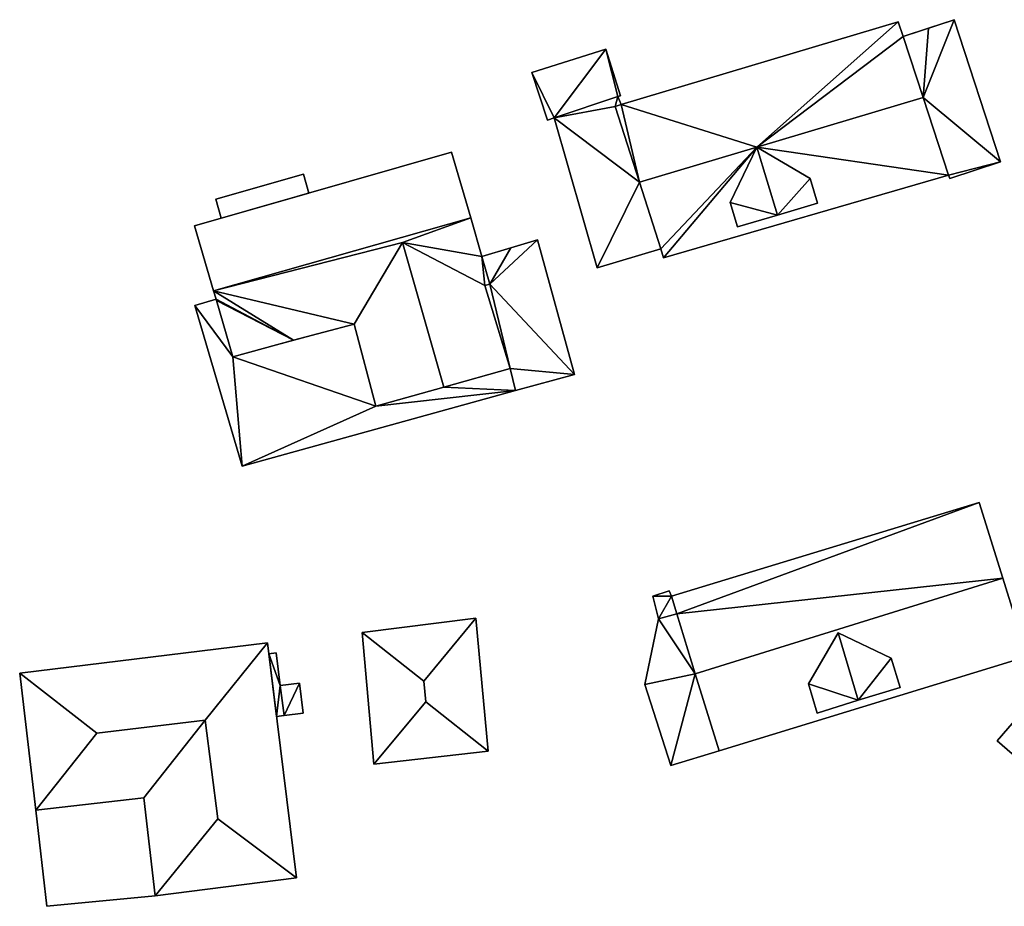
# Model space of a CAD drawing. Header units: inches. Extents: x 92376 to 92599, y 1600251 to 1600367.
# Tile 2 of 9: x 92385 to 92442, y 1600296 to 1600347. Entities that reach past the tile are written whole.
import ezdxf

# ---------------------------------------------------------------- set-up
doc = ezdxf.new("R2010")
doc.units = ezdxf.units.IN
doc.header["$MEASUREMENT"] = 0
doc.layers.add('Bygning', color=10, linetype='Continuous')

msp = doc.modelspace()

# ---------------------------------------------------------------- linework, layer by layer
at = {"layer": 'Bygning', "color": 74, "true_color": 0x55aa00}
for points in [[(92419.717, 1600342.168, 121.877), (92435.728, 1600346.957, 121.73), (92435.728, 1600346.957, 117.539), (92419.717, 1600342.168, 117.82)], [(92435.728, 1600346.957, 121.73), (92436.008, 1600346.11, 122.4), (92436.008, 1600346.11, 117.468), (92435.728, 1600346.957, 117.539)], [(92436.008, 1600346.11, 118.69), (92438.963, 1600347.072, 118.69), (92438.963, 1600347.072, 119.44), (92436.008, 1600346.11, 119.44)], [(92436.008, 1600346.11, 118.69), (92438.963, 1600347.072, 118.69), (92438.963, 1600347.072, 119.44), (92436.008, 1600346.11, 119.44)], [(92437.47, 1600346.587, 118.75), (92438.963, 1600347.072, 118.75), (92438.963, 1600347.072, 117.374), (92437.47, 1600346.587, 117.397)], [(92438.963, 1600347.072, 118.75), (92441.642, 1600338.854, 118.75), (92441.642, 1600338.854, 116.283), (92438.963, 1600347.072, 117.374)], [(92438.963, 1600347.072, 118.69), (92441.642, 1600338.854, 118.69), (92441.642, 1600338.854, 119.44), (92438.963, 1600347.072, 119.44)], [(92438.963, 1600347.072, 118.69), (92441.642, 1600338.854, 118.69), (92441.642, 1600338.854, 119.44), (92438.963, 1600347.072, 119.44)], [(92436.008, 1600346.11, 118.75), (92437.47, 1600346.587, 118.75), (92437.47, 1600346.587, 117.397), (92436.008, 1600346.11, 117.468)], [(92436.008, 1600346.11, 122.4), (92437.156, 1600342.581, 125.18), (92437.156, 1600342.581, 118.75), (92436.008, 1600346.11, 118.75)], [(92414.566, 1600344.031, 121.12), (92418.84, 1600345.371, 121.11), (92418.84, 1600345.371, 118.038), (92414.566, 1600344.031, 117.963)], [(92418.84, 1600345.371, 121.11), (92419.678, 1600342.68, 121.74), (92419.678, 1600342.68, 117.857), (92418.84, 1600345.371, 118.038)], [(92415.462, 1600341.268, 121.64), (92414.566, 1600344.031, 121.12), (92414.566, 1600344.031, 117.963), (92415.462, 1600341.268, 117.632)], [(92415.856, 1600341.4, 119.351), (92419.537, 1600342.633, 119.18), (92419.537, 1600342.633, 117.842), (92415.856, 1600341.4, 117.642)], [(92419.537, 1600342.633, 121.737), (92415.856, 1600341.4, 121.649), (92415.856, 1600341.4, 117.642), (92419.537, 1600342.633, 117.842)], [(92419.678, 1600342.68, 121.74), (92419.537, 1600342.633, 121.737), (92419.537, 1600342.633, 117.842), (92419.678, 1600342.68, 117.857)], [(92419.537, 1600342.633, 119.18), (92419.717, 1600342.168, 119.18), (92419.717, 1600342.168, 117.82), (92419.537, 1600342.633, 117.842)], [(92419.717, 1600342.168, 119.18), (92419.537, 1600342.633, 119.18), (92419.537, 1600342.633, 119.93), (92419.717, 1600342.168, 119.93)], [(92419.717, 1600342.168, 119.18), (92419.537, 1600342.633, 119.18), (92419.537, 1600342.633, 119.93), (92419.717, 1600342.168, 119.93)], [(92419.717, 1600342.168, 119.18), (92419.383, 1600342.067, 119.192), (92419.383, 1600342.067, 117.787), (92419.717, 1600342.168, 117.82)], [(92419.383, 1600342.067, 121.88), (92419.717, 1600342.168, 121.877), (92419.717, 1600342.168, 117.82), (92419.383, 1600342.067, 117.787)], [(92419.383, 1600342.067, 119.192), (92420.772, 1600337.692, 119.351), (92420.772, 1600337.692, 117.552), (92419.383, 1600342.067, 117.787)], [(92420.772, 1600337.692, 124.95), (92419.383, 1600342.067, 121.88), (92419.383, 1600342.067, 117.787), (92420.772, 1600337.692, 117.552)], [(92437.156, 1600342.581, 125.18), (92438.632, 1600338.094, 121.82), (92438.632, 1600338.094, 118.74), (92437.156, 1600342.581, 118.75)], [(92415.856, 1600341.4, 121.649), (92415.462, 1600341.268, 121.64), (92415.462, 1600341.268, 117.632), (92415.856, 1600341.4, 117.642)], [(92418.335, 1600332.745, 119.351), (92415.856, 1600341.4, 119.351), (92415.856, 1600341.4, 117.642), (92418.335, 1600332.745, 117.104)], [(92415.856, 1600341.4, 119.351), (92418.335, 1600332.745, 119.351), (92418.335, 1600332.745, 120.101), (92415.856, 1600341.4, 120.101)], [(92415.856, 1600341.4, 119.351), (92418.335, 1600332.745, 119.351), (92418.335, 1600332.745, 120.101), (92415.856, 1600341.4, 120.101)], [(92395.077, 1600335.161, 120.29), (92409.915, 1600339.417, 120.34), (92409.915, 1600339.417, 117.155), (92395.077, 1600335.161, 116.124)], [(92411.028, 1600335.628, 122.5), (92409.915, 1600339.417, 120.34), (92395.077, 1600335.161, 120.29), (92396.18, 1600331.403, 122.5)], [(92411.028, 1600335.628, 122.5), (92409.915, 1600339.417, 120.34), (92395.077, 1600335.161, 120.29), (92396.18, 1600331.403, 122.5)], [(92409.915, 1600339.417, 120.34), (92411.028, 1600335.628, 122.5), (92411.028, 1600335.628, 116.7), (92409.915, 1600339.417, 117.155)], [(92426.018, 1600336.518, 123.2), (92427.561, 1600339.715, 125.033), (92427.561, 1600339.715, 125.013), (92426.018, 1600336.518, 123.18)], [(92427.561, 1600339.715, 125.033), (92426.018, 1600336.518, 123.2), (92426.445, 1600335.097, 123.21), (92428.752, 1600335.784, 125.04)], [(92427.561, 1600339.715, 125.033), (92426.018, 1600336.518, 123.2), (92426.445, 1600335.097, 123.21), (92428.752, 1600335.784, 125.04)], [(92427.561, 1600339.715, 125.033), (92430.643, 1600337.891, 123.235), (92430.643, 1600337.891, 123.215), (92427.561, 1600339.715, 125.013)], [(92427.561, 1600339.715, 125.033), (92428.752, 1600335.784, 125.04), (92431.07, 1600336.47, 123.25), (92430.643, 1600337.891, 123.235)], [(92427.561, 1600339.715, 125.033), (92428.752, 1600335.784, 125.04), (92431.07, 1600336.47, 123.25), (92430.643, 1600337.891, 123.235)], [(92441.642, 1600338.854, 118.75), (92438.698, 1600337.892, 118.75), (92438.698, 1600337.892, 116.282), (92441.642, 1600338.854, 116.283)], [(92441.642, 1600338.854, 118.69), (92438.698, 1600337.892, 118.69), (92438.698, 1600337.892, 119.44), (92441.642, 1600338.854, 119.44)], [(92441.642, 1600338.854, 118.69), (92438.698, 1600337.892, 118.69), (92438.698, 1600337.892, 119.44), (92441.642, 1600338.854, 119.44)], [(92396.304, 1600336.703, 116.92), (92401.371, 1600338.156, 116.92), (92401.371, 1600338.156, 116.905), (92396.304, 1600336.703, 116.713)], [(92396.304, 1600336.703, 116.92), (92401.371, 1600338.156, 116.92), (92401.371, 1600338.156, 117.67), (92396.304, 1600336.703, 117.67)], [(92396.304, 1600336.703, 116.92), (92401.371, 1600338.156, 116.92), (92401.371, 1600338.156, 117.67), (92396.304, 1600336.703, 117.67)], [(92401.685, 1600337.058, 116.92), (92401.371, 1600338.156, 116.92), (92396.304, 1600336.703, 116.92), (92396.618, 1600335.605, 116.92)], [(92401.685, 1600337.058, 116.92), (92401.371, 1600338.156, 116.92), (92396.304, 1600336.703, 116.92), (92396.618, 1600335.605, 116.92)], [(92401.371, 1600338.156, 116.92), (92401.685, 1600337.058, 116.92), (92401.685, 1600337.058, 116.854), (92401.371, 1600338.156, 116.905)], [(92401.371, 1600338.156, 116.92), (92401.685, 1600337.058, 116.92), (92401.685, 1600337.058, 117.67), (92401.371, 1600338.156, 117.67)], [(92401.371, 1600338.156, 116.92), (92401.685, 1600337.058, 116.92), (92401.685, 1600337.058, 117.67), (92401.371, 1600338.156, 117.67)], [(92438.632, 1600338.094, 121.82), (92422.17, 1600333.316, 121.84), (92422.17, 1600333.316, 117.395), (92438.632, 1600338.094, 116.307)], [(92438.698, 1600337.892, 118.75), (92438.632, 1600338.094, 118.74), (92438.632, 1600338.094, 116.307), (92438.698, 1600337.892, 116.282)], [(92422.003, 1600333.841, 122.213), (92420.772, 1600337.692, 124.95), (92420.772, 1600337.692, 117.552), (92422.003, 1600333.841, 117.387)], [(92420.772, 1600337.692, 119.351), (92422.003, 1600333.841, 119.351), (92422.003, 1600333.841, 117.387), (92420.772, 1600337.692, 117.552)], [(92430.643, 1600337.891, 123.235), (92431.07, 1600336.47, 123.25), (92431.07, 1600336.47, 122.211), (92430.643, 1600337.891, 123.215)], [(92401.685, 1600337.058, 116.92), (92396.618, 1600335.605, 116.92), (92396.618, 1600335.605, 116.525), (92401.685, 1600337.058, 116.854)], [(92401.685, 1600337.058, 116.92), (92396.618, 1600335.605, 116.92), (92396.618, 1600335.605, 117.67), (92401.685, 1600337.058, 117.67)], [(92401.685, 1600337.058, 116.92), (92396.618, 1600335.605, 116.92), (92396.618, 1600335.605, 117.67), (92401.685, 1600337.058, 117.67)], [(92396.618, 1600335.605, 116.92), (92396.304, 1600336.703, 116.92), (92396.304, 1600336.703, 116.713), (92396.618, 1600335.605, 116.525)], [(92396.618, 1600335.605, 116.92), (92396.304, 1600336.703, 116.92), (92396.304, 1600336.703, 117.67), (92396.618, 1600335.605, 117.67)], [(92396.618, 1600335.605, 116.92), (92396.304, 1600336.703, 116.92), (92396.304, 1600336.703, 117.67), (92396.618, 1600335.605, 117.67)], [(92426.445, 1600335.097, 123.21), (92426.018, 1600336.518, 123.2), (92426.018, 1600336.518, 123.18), (92426.445, 1600335.097, 122.177)], [(92431.07, 1600336.47, 123.25), (92428.752, 1600335.784, 125.04), (92428.752, 1600335.784, 122.196), (92431.07, 1600336.47, 122.211)], [(92411.028, 1600335.628, 122.5), (92411.676, 1600333.402, 121.25), (92411.676, 1600333.402, 116.45), (92411.028, 1600335.628, 116.7)], [(92428.752, 1600335.784, 125.04), (92426.445, 1600335.097, 123.21), (92426.445, 1600335.097, 122.177), (92428.752, 1600335.784, 122.196)], [(92396.18, 1600331.403, 122.5), (92395.077, 1600335.161, 120.29), (92395.077, 1600335.161, 116.124), (92396.18, 1600331.403, 115.368)], [(92407.092, 1600334.199, 122.34), (92404.3, 1600329.492, 120.37), (92405.549, 1600324.74, 120.42), (92409.468, 1600325.839, 122.34)], [(92407.092, 1600334.199, 122.34), (92404.3, 1600329.492, 120.37), (92405.549, 1600324.74, 120.42), (92409.468, 1600325.839, 122.34)], [(92407.092, 1600334.199, 122.34), (92409.468, 1600325.839, 122.34), (92413.305, 1600326.93, 120.4), (92411.837, 1600331.727, 120.35)], [(92407.092, 1600334.199, 122.34), (92409.468, 1600325.839, 122.34), (92413.305, 1600326.93, 120.4), (92411.837, 1600331.727, 120.35)], [(92413.348, 1600333.893, 117.72), (92414.89, 1600334.347, 117.72), (92414.89, 1600334.347, 116.769), (92413.348, 1600333.893, 116.603)], [(92414.89, 1600334.347, 117.704), (92413.348, 1600333.893, 117.704), (92413.348, 1600333.893, 118.454), (92414.89, 1600334.347, 118.454)], [(92414.89, 1600334.347, 117.704), (92413.348, 1600333.893, 117.704), (92413.348, 1600333.893, 118.454), (92414.89, 1600334.347, 118.454)], [(92414.89, 1600334.347, 117.72), (92417.02, 1600326.583, 117.72), (92417.02, 1600326.583, 115.376), (92414.89, 1600334.347, 116.769)], [(92417.02, 1600326.583, 117.704), (92414.89, 1600334.347, 117.704), (92414.89, 1600334.347, 118.454), (92417.02, 1600326.583, 118.454)], [(92417.02, 1600326.583, 117.704), (92414.89, 1600334.347, 117.704), (92414.89, 1600334.347, 118.454), (92417.02, 1600326.583, 118.454)], [(92411.676, 1600333.402, 117.72), (92413.348, 1600333.893, 117.72), (92413.348, 1600333.893, 116.603), (92411.676, 1600333.402, 116.45)], [(92422.003, 1600333.841, 119.351), (92418.335, 1600332.745, 119.351), (92418.335, 1600332.745, 117.104), (92422.003, 1600333.841, 117.387)], [(92418.335, 1600332.745, 119.351), (92422.003, 1600333.841, 119.351), (92422.003, 1600333.841, 120.101), (92418.335, 1600332.745, 120.101)], [(92418.335, 1600332.745, 119.351), (92422.003, 1600333.841, 119.351), (92422.003, 1600333.841, 120.101), (92418.335, 1600332.745, 120.101)], [(92422.17, 1600333.316, 121.84), (92422.003, 1600333.841, 122.213), (92422.003, 1600333.841, 117.387), (92422.17, 1600333.316, 117.395)], [(92411.676, 1600333.402, 121.25), (92412.139, 1600331.8, 120.35), (92412.139, 1600331.8, 117.72), (92411.676, 1600333.402, 117.72)], [(92396.318, 1600330.92, 122.23), (92396.18, 1600331.403, 122.5), (92396.18, 1600331.403, 115.368), (92396.318, 1600330.92, 115.266)], [(92412.139, 1600331.8, 120.35), (92411.837, 1600331.727, 120.35), (92411.837, 1600331.727, 117.72), (92412.139, 1600331.8, 117.72)], [(92411.837, 1600331.727, 120.35), (92413.305, 1600326.93, 120.4), (92413.305, 1600326.93, 117.72), (92411.837, 1600331.727, 117.72)], [(92395.099, 1600330.568, 117.72), (92396.318, 1600330.92, 117.72), (92396.318, 1600330.92, 115.266), (92395.099, 1600330.568, 115.106)], [(92396.318, 1600330.92, 117.704), (92395.099, 1600330.568, 117.704), (92395.099, 1600330.568, 118.454), (92396.318, 1600330.92, 118.454)], [(92396.318, 1600330.92, 117.704), (92395.099, 1600330.568, 117.704), (92395.099, 1600330.568, 118.454), (92396.318, 1600330.92, 118.454)], [(92396.337, 1600330.849, 122.19), (92396.318, 1600330.92, 122.23), (92396.318, 1600330.92, 117.72), (92396.337, 1600330.849, 117.72)], [(92397.291, 1600327.605, 120.37), (92396.337, 1600330.849, 122.19), (92396.337, 1600330.849, 117.72), (92397.291, 1600327.605, 117.72)], [(92397.824, 1600321.278, 117.72), (92395.099, 1600330.568, 117.72), (92395.099, 1600330.568, 115.106), (92397.824, 1600321.278, 114.801)], [(92395.099, 1600330.568, 117.704), (92397.824, 1600321.278, 117.704), (92397.824, 1600321.278, 118.454), (92395.099, 1600330.568, 118.454)], [(92395.099, 1600330.568, 117.704), (92397.824, 1600321.278, 117.704), (92397.824, 1600321.278, 118.454), (92395.099, 1600330.568, 118.454)], [(92404.3, 1600329.492, 120.37), (92400.796, 1600328.553, 120.37), (92400.796, 1600328.553, 117.72), (92404.3, 1600329.492, 117.72)], [(92405.549, 1600324.74, 120.42), (92404.3, 1600329.492, 120.37), (92404.3, 1600329.492, 117.72), (92405.549, 1600324.74, 117.72)], [(92400.796, 1600328.553, 120.37), (92397.291, 1600327.605, 120.37), (92397.291, 1600327.605, 117.72), (92400.796, 1600328.553, 117.72)], [(92413.305, 1600326.93, 120.4), (92409.468, 1600325.839, 122.34), (92409.468, 1600325.839, 117.72), (92413.305, 1600326.93, 117.72)], [(92417.02, 1600326.583, 117.72), (92413.626, 1600325.643, 117.72), (92413.626, 1600325.643, 114.829), (92417.02, 1600326.583, 115.376)], [(92413.626, 1600325.643, 117.704), (92417.02, 1600326.583, 117.704), (92417.02, 1600326.583, 118.454), (92413.626, 1600325.643, 118.454)], [(92413.626, 1600325.643, 117.704), (92417.02, 1600326.583, 117.704), (92417.02, 1600326.583, 118.454), (92413.626, 1600325.643, 118.454)], [(92413.626, 1600325.643, 117.72), (92397.824, 1600321.278, 117.72), (92397.824, 1600321.278, 114.801), (92413.626, 1600325.643, 114.829)], [(92397.824, 1600321.278, 117.704), (92413.626, 1600325.643, 117.704), (92413.626, 1600325.643, 118.454), (92397.824, 1600321.278, 118.454)], [(92397.824, 1600321.278, 117.704), (92413.626, 1600325.643, 117.704), (92413.626, 1600325.643, 118.454), (92397.824, 1600321.278, 118.454)], [(92409.468, 1600325.839, 122.34), (92405.549, 1600324.74, 120.42), (92405.549, 1600324.74, 117.72), (92409.468, 1600325.839, 117.72)], [(92422.623, 1600313.763, 117.28), (92440.401, 1600319.191, 117.29), (92440.401, 1600319.191, 113.598), (92422.623, 1600313.763, 113.338)], [(92440.401, 1600319.191, 117.29), (92441.77, 1600314.816, 120.52), (92441.77, 1600314.816, 112.95), (92440.401, 1600319.191, 113.598)], [(92424.001, 1600309.289, 120.52), (92425.376, 1600304.833, 117.37), (92443.174, 1600310.28, 117.15), (92441.77, 1600314.816, 120.52)], [(92424.001, 1600309.289, 120.52), (92425.376, 1600304.833, 117.37), (92443.174, 1600310.28, 117.15), (92441.77, 1600314.816, 120.52)], [(92441.77, 1600314.816, 120.52), (92443.174, 1600310.28, 117.15), (92443.174, 1600310.28, 111.828), (92441.77, 1600314.816, 112.95)], [(92421.553, 1600313.779, 114.39), (92422.501, 1600314.087, 114.36), (92422.501, 1600314.087, 113.396), (92421.553, 1600313.779, 113.322)], [(92421.882, 1600312.46, 114.43), (92421.553, 1600313.779, 114.39), (92421.553, 1600313.779, 113.322), (92421.882, 1600312.46, 113.124)], [(92422.501, 1600314.087, 114.36), (92422.623, 1600313.763, 114.36), (92422.623, 1600313.763, 113.338), (92422.501, 1600314.087, 113.396)], [(92422.623, 1600313.763, 114.36), (92422.94, 1600312.745, 114.43), (92422.94, 1600312.745, 113.157), (92422.623, 1600313.763, 113.338)], [(92422.94, 1600312.745, 118.02), (92422.623, 1600313.763, 117.28), (92422.623, 1600313.763, 113.338), (92422.94, 1600312.745, 113.157)], [(92404.753, 1600311.67, 114.54), (92411.317, 1600312.507, 114.53), (92411.317, 1600312.507, 113.665), (92404.753, 1600311.67, 112.791)], [(92408.32, 1600308.865, 116.24), (92411.317, 1600312.507, 114.53), (92404.753, 1600311.67, 114.54)], [(92408.32, 1600308.865, 116.24), (92411.317, 1600312.507, 114.53), (92404.753, 1600311.67, 114.54)], [(92412.047, 1600304.815, 114.65), (92411.317, 1600312.507, 114.53), (92408.32, 1600308.865, 116.24), (92408.432, 1600307.662, 116.25)], [(92412.047, 1600304.815, 114.65), (92411.317, 1600312.507, 114.53), (92408.32, 1600308.865, 116.24), (92408.432, 1600307.662, 116.25)], [(92411.317, 1600312.507, 114.53), (92412.047, 1600304.815, 114.65), (92412.047, 1600304.815, 111.679), (92411.317, 1600312.507, 113.665)], [(92421.882, 1600312.46, 114.36), (92422.94, 1600312.745, 114.36), (92422.94, 1600312.745, 113.157), (92421.882, 1600312.46, 113.124)], [(92422.94, 1600312.745, 114.43), (92421.882, 1600312.46, 114.43), (92421.882, 1600312.46, 113.124), (92422.94, 1600312.745, 113.157)], [(92421.882, 1600312.46, 114.43), (92422.94, 1600312.745, 114.43), (92422.94, 1600312.745, 113.157), (92421.882, 1600312.46, 113.124)], [(92422.94, 1600312.745, 114.36), (92421.882, 1600312.46, 114.36), (92421.882, 1600312.46, 115.11), (92422.94, 1600312.745, 115.11)], [(92422.94, 1600312.745, 114.36), (92421.882, 1600312.46, 114.36), (92421.882, 1600312.46, 115.11), (92422.94, 1600312.745, 115.11)], [(92424.001, 1600309.289, 120.52), (92422.94, 1600312.745, 118.02), (92422.94, 1600312.745, 114.36), (92424.001, 1600309.289, 114.36)], [(92422.94, 1600312.745, 114.36), (92424.001, 1600309.289, 114.36), (92424.001, 1600309.289, 112.498), (92422.94, 1600312.745, 113.157)], [(92422.94, 1600312.745, 114.43), (92424.001, 1600309.289, 114.491), (92424.001, 1600309.289, 112.498), (92422.94, 1600312.745, 113.157)], [(92424.001, 1600309.289, 114.36), (92422.94, 1600312.745, 114.36), (92422.94, 1600312.745, 115.11), (92424.001, 1600309.289, 115.11)], [(92424.001, 1600309.289, 114.36), (92422.94, 1600312.745, 114.36), (92422.94, 1600312.745, 115.11), (92424.001, 1600309.289, 115.11)], [(92421.083, 1600308.666, 114.36), (92421.882, 1600312.46, 114.36), (92421.882, 1600312.46, 113.124), (92421.083, 1600308.666, 112.39)], [(92421.083, 1600308.666, 114.43), (92421.882, 1600312.46, 114.43), (92421.882, 1600312.46, 113.124), (92421.083, 1600308.666, 112.39)], [(92421.882, 1600312.46, 114.36), (92421.083, 1600308.666, 114.36), (92421.083, 1600308.666, 115.11), (92421.882, 1600312.46, 115.11)], [(92421.882, 1600312.46, 114.36), (92421.083, 1600308.666, 114.36), (92421.083, 1600308.666, 115.11), (92421.882, 1600312.46, 115.11)], [(92405.426, 1600304.06, 114.5), (92404.753, 1600311.67, 114.54), (92404.753, 1600311.67, 112.791), (92405.426, 1600304.06, 111.708)], [(92404.753, 1600311.67, 114.54), (92405.426, 1600304.06, 114.5), (92408.432, 1600307.662, 116.25), (92408.32, 1600308.865, 116.24)], [(92404.753, 1600311.67, 114.54), (92405.426, 1600304.06, 114.5), (92408.432, 1600307.662, 116.25), (92408.32, 1600308.865, 116.24)], [(92430.54, 1600308.705, 118.8), (92432.25, 1600311.657, 120.386), (92432.25, 1600311.657, 120.366), (92430.54, 1600308.705, 118.796)], [(92432.25, 1600311.657, 120.386), (92430.54, 1600308.705, 118.8), (92431.051, 1600307.022, 118.8), (92433.419, 1600307.757, 120.39)], [(92432.25, 1600311.657, 120.386), (92430.54, 1600308.705, 118.8), (92431.051, 1600307.022, 118.8), (92433.419, 1600307.757, 120.39)], [(92432.25, 1600311.657, 120.386), (92435.318, 1600310.194, 118.793), (92432.25, 1600311.657, 120.366)], [(92432.25, 1600311.657, 120.386), (92433.419, 1600307.757, 120.39), (92435.828, 1600308.491, 118.78), (92435.318, 1600310.194, 118.793)], [(92432.25, 1600311.657, 120.386), (92433.419, 1600307.757, 120.39), (92435.828, 1600308.491, 118.78), (92435.318, 1600310.194, 118.793)], [(92384.976, 1600309.332, 115.27), (92399.286, 1600311.078, 115.18), (92399.286, 1600311.078, 111.902), (92384.976, 1600309.332, 112)], [(92389.428, 1600305.855, 118), (92395.699, 1600306.609, 118.02), (92399.286, 1600311.078, 115.18), (92384.976, 1600309.332, 115.27)], [(92389.428, 1600305.855, 118), (92395.699, 1600306.609, 118.02), (92399.286, 1600311.078, 115.18), (92384.976, 1600309.332, 115.27)], [(92400.969, 1600297.5, 115.18), (92399.286, 1600311.078, 115.18), (92395.699, 1600306.609, 118.02), (92396.426, 1600300.908, 118.02)], [(92400.969, 1600297.5, 115.18), (92399.286, 1600311.078, 115.18), (92395.699, 1600306.609, 118.02), (92396.426, 1600300.908, 118.02)], [(92399.286, 1600311.078, 115.18), (92400.969, 1600297.5, 115.18), (92400.969, 1600297.5, 111.27), (92399.286, 1600311.078, 111.902)], [(92399.361, 1600310.436, 112.69), (92399.793, 1600310.496, 112.69), (92399.793, 1600310.496, 111.883), (92399.361, 1600310.436, 111.871)], [(92399.817, 1600306.823, 112.69), (92399.361, 1600310.436, 112.69), (92399.361, 1600310.436, 111.871), (92399.817, 1600306.823, 111.696)], [(92399.793, 1600310.496, 112.69), (92400.029, 1600308.619, 112.69), (92400.029, 1600308.619, 111.793), (92399.793, 1600310.496, 111.883)], [(92443.174, 1600310.28, 117.15), (92425.376, 1600304.833, 117.37), (92425.376, 1600304.833, 111.765), (92443.174, 1600310.28, 111.828)], [(92435.318, 1600310.194, 118.793), (92435.828, 1600308.491, 118.78), (92435.828, 1600308.491, 117.558)], [(92385.911, 1600301.405, 115.27), (92384.976, 1600309.332, 115.27), (92384.976, 1600309.332, 112), (92385.911, 1600301.405, 112)], [(92389.428, 1600305.855, 118), (92384.976, 1600309.332, 115.27), (92385.911, 1600301.405, 115.27)], [(92389.428, 1600305.855, 118), (92384.976, 1600309.332, 115.27), (92385.911, 1600301.405, 115.27)], [(92424.001, 1600309.289, 114.36), (92425.376, 1600304.833, 114.36), (92425.376, 1600304.833, 111.765), (92424.001, 1600309.289, 112.498)], [(92425.376, 1600304.833, 117.37), (92424.001, 1600309.289, 120.52), (92424.001, 1600309.289, 114.36), (92425.376, 1600304.833, 114.36)], [(92424.001, 1600309.289, 114.491), (92425.376, 1600304.833, 114.57), (92425.376, 1600304.833, 111.765), (92424.001, 1600309.289, 112.498)], [(92425.376, 1600304.833, 114.36), (92424.001, 1600309.289, 114.36), (92424.001, 1600309.289, 115.11), (92425.376, 1600304.833, 115.11)], [(92425.376, 1600304.833, 114.36), (92424.001, 1600309.289, 114.36), (92424.001, 1600309.289, 115.11), (92425.376, 1600304.833, 115.11)], [(92400.029, 1600308.619, 112.69), (92401.143, 1600308.753, 111.65), (92401.143, 1600308.753, 110.65), (92400.029, 1600308.619, 111.793)], [(92401.143, 1600308.753, 111.65), (92401.352, 1600307.007, 111.65), (92401.352, 1600307.007, 110.65), (92401.143, 1600308.753, 110.65)], [(92422.585, 1600303.998, 114.36), (92421.083, 1600308.666, 114.36), (92421.083, 1600308.666, 112.39), (92422.585, 1600303.998, 111.618)], [(92422.585, 1600303.998, 114.45), (92421.083, 1600308.666, 114.43), (92421.083, 1600308.666, 112.39), (92422.585, 1600303.998, 111.618)], [(92421.083, 1600308.666, 114.36), (92422.585, 1600303.998, 114.36), (92422.585, 1600303.998, 115.11), (92421.083, 1600308.666, 115.11)], [(92421.083, 1600308.666, 114.36), (92422.585, 1600303.998, 114.36), (92422.585, 1600303.998, 115.11), (92421.083, 1600308.666, 115.11)], [(92431.051, 1600307.022, 118.8), (92430.54, 1600308.705, 118.8), (92430.54, 1600308.705, 118.796), (92431.051, 1600307.022, 117.574)], [(92435.828, 1600308.491, 118.78), (92433.419, 1600307.757, 120.39), (92433.419, 1600307.757, 117.57), (92435.828, 1600308.491, 117.558)], [(92441.44, 1600305.418, 113.95), (92444.525, 1600308.978, 113.95), (92444.525, 1600308.978, 111.752), (92441.44, 1600305.418, 111.381)], [(92443.323, 1600303.783, 113.35), (92446.407, 1600307.333, 113.35), (92444.525, 1600308.978, 113.95), (92441.44, 1600305.418, 113.95)], [(92443.323, 1600303.783, 113.35), (92446.407, 1600307.333, 113.35), (92444.525, 1600308.978, 113.95), (92441.44, 1600305.418, 113.95)], [(92408.432, 1600307.662, 116.25), (92405.426, 1600304.06, 114.5), (92412.047, 1600304.815, 114.65)], [(92408.432, 1600307.662, 116.25), (92405.426, 1600304.06, 114.5), (92412.047, 1600304.815, 114.65)], [(92433.419, 1600307.757, 120.39), (92431.051, 1600307.022, 118.8), (92431.051, 1600307.022, 117.574), (92433.419, 1600307.757, 117.57)], [(92400.248, 1600306.873, 112.69), (92399.817, 1600306.823, 112.69), (92399.817, 1600306.823, 111.696), (92400.248, 1600306.873, 111.709)], [(92401.352, 1600307.007, 111.65), (92400.248, 1600306.873, 112.69), (92400.248, 1600306.873, 111.709), (92401.352, 1600307.007, 110.65)], [(92385.911, 1600301.405, 115.27), (92392.142, 1600302.12, 115.12), (92395.699, 1600306.609, 118.02), (92389.428, 1600305.855, 118)], [(92385.911, 1600301.405, 115.27), (92392.142, 1600302.12, 115.12), (92395.699, 1600306.609, 118.02), (92389.428, 1600305.855, 118)], [(92392.142, 1600302.12, 115.12), (92392.81, 1600296.46, 115.18), (92396.426, 1600300.908, 118.02), (92395.699, 1600306.609, 118.02)], [(92392.142, 1600302.12, 115.12), (92392.81, 1600296.46, 115.18), (92396.426, 1600300.908, 118.02), (92395.699, 1600306.609, 118.02)], [(92443.323, 1600303.783, 113.35), (92441.44, 1600305.418, 113.95), (92441.44, 1600305.418, 111.381), (92443.323, 1600303.783, 111.264)], [(92412.047, 1600304.815, 114.65), (92405.426, 1600304.06, 114.5), (92405.426, 1600304.06, 111.708), (92412.047, 1600304.815, 111.679)], [(92425.376, 1600304.833, 114.36), (92422.585, 1600303.998, 114.36), (92422.585, 1600303.998, 111.618), (92425.376, 1600304.833, 111.765)], [(92425.376, 1600304.833, 114.57), (92422.585, 1600303.998, 114.45), (92422.585, 1600303.998, 111.618), (92425.376, 1600304.833, 111.765)], [(92422.585, 1600303.998, 114.36), (92425.376, 1600304.833, 114.36), (92425.376, 1600304.833, 115.11), (92422.585, 1600303.998, 115.11)], [(92422.585, 1600303.998, 114.36), (92425.376, 1600304.833, 114.36), (92425.376, 1600304.833, 115.11), (92422.585, 1600303.998, 115.11)], [(92392.142, 1600302.12, 115.12), (92385.911, 1600301.405, 115.27), (92385.911, 1600301.405, 112), (92392.142, 1600302.12, 111.869)], [(92385.911, 1600301.405, 112.83), (92392.142, 1600302.12, 112.83), (92392.142, 1600302.12, 111.869), (92385.911, 1600301.405, 112)], [(92392.81, 1600296.46, 112.83), (92392.142, 1600302.12, 112.83), (92385.911, 1600301.405, 112.83), (92386.542, 1600295.857, 112.83)], [(92392.81, 1600296.46, 112.83), (92392.142, 1600302.12, 112.83), (92385.911, 1600301.405, 112.83), (92386.542, 1600295.857, 112.83)], [(92392.142, 1600302.12, 112.83), (92392.81, 1600296.46, 112.83), (92392.81, 1600296.46, 111.59), (92392.142, 1600302.12, 111.869)], [(92392.81, 1600296.46, 115.18), (92392.142, 1600302.12, 115.12), (92392.142, 1600302.12, 111.869), (92392.81, 1600296.46, 111.59)], [(92386.542, 1600295.857, 112.83), (92385.911, 1600301.405, 112.83), (92385.911, 1600301.405, 112), (92386.542, 1600295.857, 112)], [(92386.542, 1600295.857, 112.83), (92385.911, 1600301.405, 112.83), (92385.911, 1600301.405, 113.58), (92386.542, 1600295.857, 113.58)], [(92386.542, 1600295.857, 112.83), (92385.911, 1600301.405, 112.83), (92385.911, 1600301.405, 113.58), (92386.542, 1600295.857, 113.58)], [(92396.426, 1600300.908, 118.02), (92392.81, 1600296.46, 115.18), (92400.969, 1600297.5, 115.18)], [(92396.426, 1600300.908, 118.02), (92392.81, 1600296.46, 115.18), (92400.969, 1600297.5, 115.18)], [(92400.969, 1600297.5, 115.18), (92392.81, 1600296.46, 115.18), (92392.81, 1600296.46, 111.59), (92400.969, 1600297.5, 111.27)], [(92392.81, 1600296.46, 112.83), (92386.542, 1600295.857, 112.83), (92386.542, 1600295.857, 112), (92392.81, 1600296.46, 111.59)], [(92392.81, 1600296.46, 112.83), (92386.542, 1600295.857, 112.83), (92386.542, 1600295.857, 113.58), (92392.81, 1600296.46, 113.58)], [(92392.81, 1600296.46, 112.83), (92386.542, 1600295.857, 112.83), (92386.542, 1600295.857, 113.58), (92392.81, 1600296.46, 113.58)]]:
    msp.add_3dface(points, dxfattribs=at)

# ---------------------------------------------------------------- meshes
mesh = msp.add_polyface(dxfattribs=at)
corners = [(92419.383, 1600342.067, 121.88), (92420.772, 1600337.692, 124.95), (92419.717, 1600342.168, 121.877), (92427.561, 1600339.715, 125.045), (92435.728, 1600346.957, 121.73), (92437.156, 1600342.581, 125.18), (92436.008, 1600346.11, 122.4)]
mesh.append_faces([[corners[k] for k in face] for face in [(4, 3, 6), (3, 5, 6), (2, 3, 4), (1, 3, 2), (0, 1, 2)]])
mesh = msp.add_polyface(dxfattribs=at)
corners = [(92419.383, 1600342.067, 121.88), (92420.772, 1600337.692, 124.95), (92419.717, 1600342.168, 121.877), (92427.561, 1600339.715, 125.045), (92435.728, 1600346.957, 121.73), (92437.156, 1600342.581, 125.18), (92436.008, 1600346.11, 122.4)]
mesh.append_faces([[corners[k] for k in face] for face in [(4, 3, 6), (3, 5, 6), (2, 3, 4), (1, 3, 2), (0, 1, 2)]])
mesh = msp.add_polyface(dxfattribs=at)
corners = [(92437.156, 1600342.581, 118.75), (92437.47, 1600346.587, 118.75), (92436.008, 1600346.11, 118.75), (92438.963, 1600347.072, 118.75), (92441.642, 1600338.854, 118.75), (92438.632, 1600338.094, 118.74), (92438.698, 1600337.892, 118.75)]
mesh.append_faces([[corners[k] for k in face] for face in [(0, 5, 4), (4, 5, 6), (0, 4, 3), (0, 3, 1), (0, 1, 2)]])
mesh = msp.add_polyface(dxfattribs=at)
corners = [(92437.156, 1600342.581, 118.75), (92437.47, 1600346.587, 118.75), (92436.008, 1600346.11, 118.75), (92438.963, 1600347.072, 118.75), (92441.642, 1600338.854, 118.75), (92438.632, 1600338.094, 118.74), (92438.698, 1600337.892, 118.75)]
mesh.append_faces([[corners[k] for k in face] for face in [(0, 5, 4), (4, 5, 6), (0, 4, 3), (0, 3, 1), (0, 1, 2)]])
mesh = msp.add_polyface(dxfattribs=at)
corners = [(92415.856, 1600341.4, 121.649), (92414.566, 1600344.031, 121.12), (92415.462, 1600341.268, 121.64), (92418.84, 1600345.371, 121.11), (92419.537, 1600342.633, 121.737), (92419.678, 1600342.68, 121.74)]
mesh.append_faces([[corners[k] for k in face] for face in [(0, 4, 3), (3, 4, 5), (0, 3, 1), (0, 1, 2)]])
mesh = msp.add_polyface(dxfattribs=at)
corners = [(92415.856, 1600341.4, 121.649), (92414.566, 1600344.031, 121.12), (92415.462, 1600341.268, 121.64), (92418.84, 1600345.371, 121.11), (92419.537, 1600342.633, 121.737), (92419.678, 1600342.68, 121.74)]
mesh.append_faces([[corners[k] for k in face] for face in [(0, 4, 3), (3, 4, 5), (0, 3, 1), (0, 1, 2)]])
mesh = msp.add_polyface(dxfattribs=at)
corners = [(92420.772, 1600337.692, 119.351), (92418.335, 1600332.745, 119.351), (92422.003, 1600333.841, 119.351), (92415.856, 1600341.4, 119.351), (92419.717, 1600342.168, 119.18), (92419.537, 1600342.633, 119.18), (92419.383, 1600342.067, 119.192)]
mesh.append_faces([[corners[k] for k in face] for face in [(3, 0, 6), (5, 3, 6), (4, 5, 6), (1, 0, 3), (0, 1, 2)]])
mesh = msp.add_polyface(dxfattribs=at)
corners = [(92420.772, 1600337.692, 119.351), (92418.335, 1600332.745, 119.351), (92422.003, 1600333.841, 119.351), (92415.856, 1600341.4, 119.351), (92419.717, 1600342.168, 119.18), (92419.537, 1600342.633, 119.18), (92419.383, 1600342.067, 119.192)]
mesh.append_faces([[corners[k] for k in face] for face in [(3, 0, 6), (5, 3, 6), (4, 5, 6), (1, 0, 3), (0, 1, 2)]])
mesh = msp.add_polyface(dxfattribs=at)
corners = [(92438.632, 1600338.094, 121.82), (92437.156, 1600342.581, 125.18), (92427.561, 1600339.715, 125.045), (92420.772, 1600337.692, 124.95), (92422.003, 1600333.841, 122.213), (92422.17, 1600333.316, 121.84)]
mesh.append_faces([[corners[k] for k in face] for face in [(5, 2, 4), (5, 0, 2), (2, 3, 4), (0, 1, 2)]])
mesh = msp.add_polyface(dxfattribs=at)
corners = [(92438.632, 1600338.094, 121.82), (92437.156, 1600342.581, 125.18), (92427.561, 1600339.715, 125.045), (92420.772, 1600337.692, 124.95), (92422.003, 1600333.841, 122.213), (92422.17, 1600333.316, 121.84)]
mesh.append_faces([[corners[k] for k in face] for face in [(5, 2, 4), (5, 0, 2), (2, 3, 4), (0, 1, 2)]])
mesh = msp.add_polyface(dxfattribs=at)
corners = [(92426.445, 1600335.097, 122.177), (92428.752, 1600335.784, 122.196), (92426.018, 1600336.518, 123.203), (92427.561, 1600339.715, 125.035), (92430.643, 1600337.891, 123.237), (92431.07, 1600336.47, 122.211)]
mesh.append_faces([[corners[k] for k in face] for face in [(1, 5, 4), (3, 1, 4), (2, 1, 3), (0, 1, 2)]])
mesh = msp.add_polyface(dxfattribs=at)
corners = [(92397.291, 1600327.605, 120.37), (92400.796, 1600328.553, 120.37), (92396.337, 1600330.849, 122.19), (92404.3, 1600329.492, 120.37), (92396.18, 1600331.403, 122.5), (92411.837, 1600331.727, 120.35), (92412.139, 1600331.8, 120.35), (92411.676, 1600333.402, 121.25), (92396.318, 1600330.92, 122.23), (92411.028, 1600335.628, 122.5), (92407.092, 1600334.199, 122.34)]
mesh.append_faces([[corners[k] for k in face] for face in [(9, 10, 7), (7, 10, 5), (10, 4, 3), (9, 4, 10), (1, 8, 2), (1, 4, 8), (5, 6, 7), (3, 4, 1), (0, 1, 2)]])
mesh = msp.add_polyface(dxfattribs=at)
corners = [(92397.291, 1600327.605, 120.37), (92400.796, 1600328.553, 120.37), (92396.337, 1600330.849, 122.19), (92404.3, 1600329.492, 120.37), (92396.18, 1600331.403, 122.5), (92411.837, 1600331.727, 120.35), (92412.139, 1600331.8, 120.35), (92411.676, 1600333.402, 121.25), (92396.318, 1600330.92, 122.23), (92411.028, 1600335.628, 122.5), (92407.092, 1600334.199, 122.34)]
mesh.append_faces([[corners[k] for k in face] for face in [(9, 10, 7), (7, 10, 5), (10, 4, 3), (9, 4, 10), (1, 8, 2), (1, 4, 8), (5, 6, 7), (3, 4, 1), (0, 1, 2)]])
mesh = msp.add_polyface(dxfattribs=at)
corners = [(92411.837, 1600331.727, 117.72), (92413.305, 1600326.93, 117.72), (92412.139, 1600331.8, 117.72), (92411.676, 1600333.402, 117.72), (92413.348, 1600333.893, 117.72), (92414.89, 1600334.347, 117.72), (92417.02, 1600326.583, 117.72), (92413.626, 1600325.643, 117.72)]
mesh.append_faces([[corners[k] for k in face] for face in [(2, 1, 6), (1, 7, 6), (5, 2, 6), (4, 2, 5), (3, 2, 4), (0, 1, 2)]])
mesh = msp.add_polyface(dxfattribs=at)
corners = [(92411.837, 1600331.727, 117.72), (92413.305, 1600326.93, 117.72), (92412.139, 1600331.8, 117.72), (92411.676, 1600333.402, 117.72), (92413.348, 1600333.893, 117.72), (92414.89, 1600334.347, 117.72), (92417.02, 1600326.583, 117.72), (92413.626, 1600325.643, 117.72)]
mesh.append_faces([[corners[k] for k in face] for face in [(2, 1, 6), (1, 7, 6), (5, 2, 6), (4, 2, 5), (3, 2, 4), (0, 1, 2)]])
mesh = msp.add_polyface(dxfattribs=at)
corners = [(92413.626, 1600325.643, 117.72), (92413.305, 1600326.93, 117.72), (92409.468, 1600325.839, 117.72), (92405.549, 1600324.74, 117.72), (92404.3, 1600329.492, 117.72), (92397.291, 1600327.605, 117.72), (92397.824, 1600321.278, 117.72), (92396.318, 1600330.92, 117.72), (92395.099, 1600330.568, 117.72)]
mesh.append_faces([[corners[k] for k in face] for face in [(3, 5, 6), (5, 8, 6), (5, 7, 8), (0, 3, 6), (0, 2, 3), (3, 4, 5), (0, 1, 2)]])
mesh = msp.add_polyface(dxfattribs=at)
corners = [(92413.626, 1600325.643, 117.72), (92413.305, 1600326.93, 117.72), (92409.468, 1600325.839, 117.72), (92405.549, 1600324.74, 117.72), (92404.3, 1600329.492, 117.72), (92397.291, 1600327.605, 117.72), (92397.824, 1600321.278, 117.72), (92396.318, 1600330.92, 117.72), (92395.099, 1600330.568, 117.72)]
mesh.append_faces([[corners[k] for k in face] for face in [(3, 5, 6), (5, 8, 6), (5, 7, 8), (0, 3, 6), (0, 2, 3), (3, 4, 5), (0, 1, 2)]])
mesh = msp.add_polyface(dxfattribs=at)
corners = [(92424.001, 1600309.289, 120.52), (92441.77, 1600314.816, 120.52), (92422.94, 1600312.745, 118.02), (92440.401, 1600319.191, 117.29), (92422.623, 1600313.763, 117.28)]
mesh.append_faces([[corners[k] for k in face] for face in [(2, 1, 3), (2, 3, 4), (0, 1, 2)]])
mesh = msp.add_polyface(dxfattribs=at)
corners = [(92424.001, 1600309.289, 120.52), (92441.77, 1600314.816, 120.52), (92422.94, 1600312.745, 118.02), (92440.401, 1600319.191, 117.29), (92422.623, 1600313.763, 117.28)]
mesh.append_faces([[corners[k] for k in face] for face in [(2, 1, 3), (2, 3, 4), (0, 1, 2)]])
mesh = msp.add_polyface(dxfattribs=at)
corners = [(92422.501, 1600314.087, 114.36), (92421.553, 1600313.779, 114.39), (92422.623, 1600313.763, 114.36), (92421.882, 1600312.46, 114.43), (92422.94, 1600312.745, 114.43)]
mesh.append_faces([[corners[k] for k in face] for face in [(3, 4, 2), (1, 3, 2), (0, 1, 2)]])
mesh = msp.add_polyface(dxfattribs=at)
corners = [(92422.501, 1600314.087, 114.36), (92421.553, 1600313.779, 114.39), (92422.623, 1600313.763, 114.36), (92421.882, 1600312.46, 114.43), (92422.94, 1600312.745, 114.43)]
mesh.append_faces([[corners[k] for k in face] for face in [(3, 4, 2), (1, 3, 2), (0, 1, 2)]])
mesh = msp.add_polyface(dxfattribs=at)
corners = [(92425.376, 1600304.833, 114.57), (92424.001, 1600309.289, 114.491), (92422.585, 1600303.998, 114.45), (92421.083, 1600308.666, 114.43), (92421.882, 1600312.46, 114.43), (92422.94, 1600312.745, 114.43)]
mesh.append_faces([[corners[k] for k in face] for face in [(1, 5, 4), (3, 1, 4), (2, 1, 3), (0, 1, 2)]])
mesh = msp.add_polyface(dxfattribs=at)
corners = [(92422.585, 1600303.998, 114.36), (92424.001, 1600309.289, 114.36), (92421.083, 1600308.666, 114.36), (92421.882, 1600312.46, 114.36), (92425.376, 1600304.833, 114.36), (92422.94, 1600312.745, 114.36)]
mesh.append_faces([[corners[k] for k in face] for face in [(3, 1, 5), (4, 1, 0), (2, 1, 3), (0, 1, 2)]])
mesh = msp.add_polyface(dxfattribs=at)
corners = [(92422.585, 1600303.998, 114.36), (92424.001, 1600309.289, 114.36), (92421.083, 1600308.666, 114.36), (92421.882, 1600312.46, 114.36), (92425.376, 1600304.833, 114.36), (92422.94, 1600312.745, 114.36)]
mesh.append_faces([[corners[k] for k in face] for face in [(3, 1, 5), (4, 1, 0), (2, 1, 3), (0, 1, 2)]])
mesh = msp.add_polyface(dxfattribs=at)
corners = [(92425.376, 1600304.833, 114.57), (92424.001, 1600309.289, 114.491), (92422.585, 1600303.998, 114.45), (92421.083, 1600308.666, 114.43), (92421.882, 1600312.46, 114.43), (92422.94, 1600312.745, 114.43)]
mesh.append_faces([[corners[k] for k in face] for face in [(1, 5, 4), (3, 1, 4), (2, 1, 3), (0, 1, 2)]])
mesh = msp.add_polyface(dxfattribs=at)
corners = [(92431.051, 1600307.022, 117.574), (92433.419, 1600307.757, 117.57), (92430.54, 1600308.705, 118.796), (92432.25, 1600311.657, 120.399), (92435.318, 1600310.194, 118.793), (92435.828, 1600308.491, 117.558)]
mesh.append_faces([[corners[k] for k in face] for face in [(1, 5, 4), (3, 1, 4), (2, 1, 3), (0, 1, 2)]])
mesh = msp.add_polyface(dxfattribs=at)
corners = [(92401.352, 1600307.007, 111.65), (92401.143, 1600308.753, 111.65), (92400.248, 1600306.873, 112.69), (92400.029, 1600308.619, 112.69), (92399.817, 1600306.823, 112.69), (92399.361, 1600310.436, 112.69), (92399.793, 1600310.496, 112.69)]
mesh.append_faces([[corners[k] for k in face] for face in [(2, 1, 3), (5, 3, 6), (4, 3, 5), (2, 3, 4), (0, 1, 2)]])
mesh = msp.add_polyface(dxfattribs=at)
corners = [(92401.352, 1600307.007, 111.65), (92401.143, 1600308.753, 111.65), (92400.248, 1600306.873, 112.69), (92400.029, 1600308.619, 112.69), (92399.817, 1600306.823, 112.69), (92399.361, 1600310.436, 112.69), (92399.793, 1600310.496, 112.69)]
mesh.append_faces([[corners[k] for k in face] for face in [(2, 1, 3), (5, 3, 6), (4, 3, 5), (2, 3, 4), (0, 1, 2)]])

doc.saveas('drawing.dxf')
